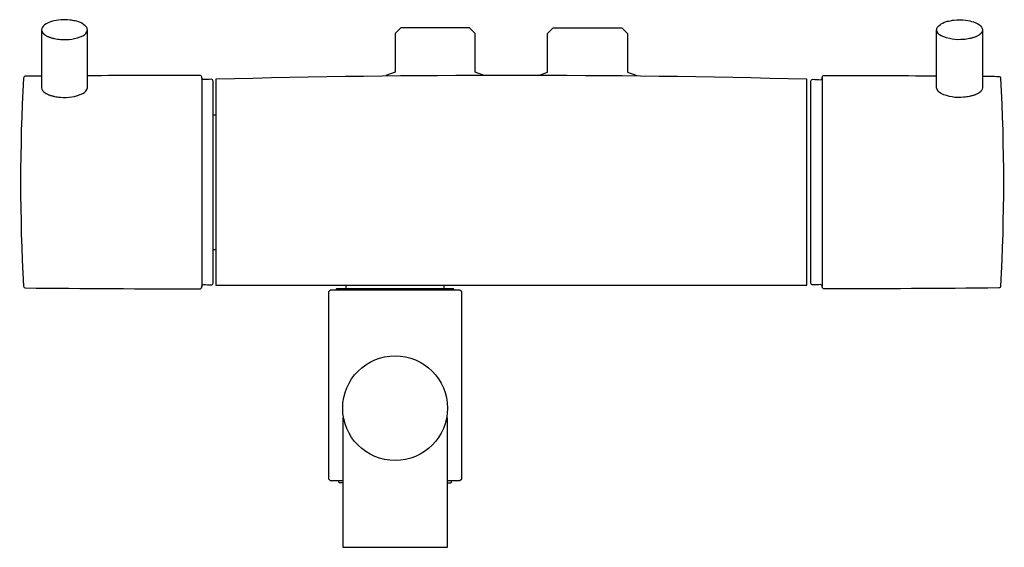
# Model space of a CAD drawing. Header units: millimetres. Extents: x -129 to 129, y -96 to 43.
import ezdxf

# ---------------------------------------------------------------- set-up
doc = ezdxf.new("R2010")
doc.units = ezdxf.units.MM
doc.header["$MEASUREMENT"] = 0
doc.layers.add('PLANNING', color=1, linetype='Continuous')

# ---------------------------------------------------------------- blocks, each defined once
blk = doc.blocks.new('96960000_f')
at = {"layer": 'PLANNING'}
for p, q in [((-81.25, 27.4), (-81.25, -27.35)), ((81.6, 27.38), (81.6, -27.37)), ((-78.25, 17.68), (-77.5, 17.68)), ((-78.25, -17.67), (-77.5, -17.67)), ((-43.4, -27), (-43.4, -28)), ((-17.6, -28), (-17.6, -27))]:
    blk.add_line(p, q, dxfattribs=at)
for points in [[(-120.92, 42.05, 0.082147), (-122.46, 41.28, 0.235577), (-123.25, 39.94), (-123.25, 24.77, 0.154289), (-123.01, 24.06), (-122.98, 24.02), (-122.95, 23.98), (-122.92, 23.94), (-122.88, 23.9), (-122.85, 23.86), (-122.81, 23.82), (-122.77, 23.78), (-122.73, 23.74), (-122.69, 23.7), (-122.65, 23.67), (-122.6, 23.63), (-122.55, 23.59), (-122.5, 23.55), (-122.45, 23.51), (-122.4, 23.47), (-122.35, 23.44), (-122.29, 23.4), (-122.23, 23.36), (-122.11, 23.29), (-121.99, 23.22), (-121.85, 23.15), (-121.72, 23.08), (-121.57, 23.01), (-121.42, 22.95), (-121.26, 22.89), (-121.1, 22.83), (-120.94, 22.77), (-120.77, 22.72), (-120.59, 22.67), (-120.42, 22.62), (-120.24, 22.57), (-120.05, 22.53), (-119.86, 22.49), (-119.48, 22.42), (-119.1, 22.36), (-118.71, 22.31), (-118.32, 22.28, 0.135884), (-112.45, 23.25, 0.267368), (-111.25, 24.77), (-111.25, 39.94, 0.154117), (-111.52, 40.75, 0.173444), (-114.42, 42.29, 0.032003), (-115.8, 42.52, 0.05436), (-118.9, 42.5, 0.04968), (-120.92, 42.05)], [(121.27, 42.04, -0.082147), (122.81, 41.27, -0.235577), (123.6, 39.93), (123.6, 24.76, -0.154289), (123.36, 24.05), (123.33, 24.01), (123.3, 23.97), (123.27, 23.93), (123.23, 23.89), (123.2, 23.85), (123.16, 23.81), (123.12, 23.77), (123.08, 23.73), (123.04, 23.69), (123, 23.65), (122.95, 23.61), (122.9, 23.57), (122.85, 23.54), (122.8, 23.5), (122.75, 23.46), (122.7, 23.42), (122.64, 23.38), (122.58, 23.35), (122.46, 23.27), (122.34, 23.2), (122.2, 23.13), (122.07, 23.07), (121.92, 23), (121.77, 22.94), (121.61, 22.87), (121.45, 22.82), (121.29, 22.76), (121.12, 22.71), (120.94, 22.65), (120.77, 22.61), (120.59, 22.56), (120.4, 22.52), (120.21, 22.48), (119.83, 22.41), (119.45, 22.35), (119.06, 22.3), (118.67, 22.26, -0.135884), (112.8, 23.24, -0.267368), (111.6, 24.76), (111.6, 39.93, -0.154117), (111.87, 40.73, -0.173444), (114.77, 42.28, -0.032003), (116.15, 42.51, -0.05436), (119.25, 42.48, -0.04968), (121.27, 42.04)], [(-123.25, 39.94, 0.154289), (-123.01, 39.23), (-122.98, 39.19), (-122.95, 39.15), (-122.92, 39.11), (-122.88, 39.07), (-122.85, 39.03), (-122.81, 38.99), (-122.77, 38.96), (-122.73, 38.92), (-122.69, 38.88), (-122.65, 38.84), (-122.6, 38.8), (-122.55, 38.76), (-122.5, 38.72), (-122.45, 38.68), (-122.4, 38.65), (-122.35, 38.61), (-122.29, 38.57), (-122.23, 38.53), (-122.11, 38.46), (-121.99, 38.39), (-121.85, 38.32), (-121.72, 38.25), (-121.57, 38.19), (-121.42, 38.12), (-121.26, 38.06), (-121.1, 38), (-120.94, 37.94), (-120.77, 37.89), (-120.59, 37.84), (-120.42, 37.79), (-120.24, 37.75), (-120.05, 37.7), (-119.86, 37.66), (-119.48, 37.59), (-119.1, 37.53), (-118.71, 37.49), (-118.32, 37.45, 0.135884), (-112.45, 38.42, 0.267368), (-111.25, 39.94)], [(123.6, 39.93, -0.154289), (123.36, 39.22), (123.33, 39.18), (123.3, 39.14), (123.27, 39.1), (123.23, 39.06), (123.2, 39.02), (123.16, 38.98), (123.12, 38.94), (123.08, 38.9), (123.04, 38.86), (123, 38.82), (122.95, 38.78), (122.9, 38.75), (122.85, 38.71), (122.8, 38.67), (122.75, 38.63), (122.7, 38.59), (122.64, 38.56), (122.58, 38.52), (122.46, 38.45), (122.34, 38.37), (122.2, 38.31), (122.07, 38.24), (121.92, 38.17), (121.77, 38.11), (121.61, 38.05), (121.45, 37.99), (121.29, 37.93), (121.12, 37.88), (120.94, 37.83), (120.77, 37.78), (120.59, 37.73), (120.4, 37.69), (120.21, 37.65), (119.83, 37.58), (119.45, 37.52), (119.06, 37.47), (118.67, 37.44, -0.135884), (112.8, 38.41, -0.267368), (111.6, 39.93)], [(-123.25, 27.81, -0.002777), (-127.53, 27.77, 0.397303), (-128.03, 27.3, 0.026803), (-128.03, -27.27, 0.39557), (-127.53, -27.74, 0.002591), (-81.75, -27.99, 0.409938), (-81.25, -27.49), (-81.25, -27.35, -0.420132), (-80.72, -26.87, 0.001577), (-78.76, -26.96, 0.420892), (-78.25, -26.46), (-78.25, 26.49, 0.420928), (-78.76, 26.99, 0.001574), (-80.72, 26.9, -0.429305), (-81.25, 27.4), (-81.25, 27.51, 0.414351), (-81.75, 28.01, 0.001687), (-111.25, 27.91)], [(77.5, -27), (77.5, 27, 0.012904), (-77.5, 27), (-77.5, -27), (77.5, -27)], [(123.6, 27.8, 0.002777), (127.88, 27.76, -0.397303), (128.38, 27.28, -0.026803), (128.38, -27.28, -0.39557), (127.88, -27.76, -0.002591), (82.1, -28, -0.409938), (81.6, -27.5), (81.6, -27.37, 0.420132), (81.07, -26.88, -0.001577), (79.11, -26.98, -0.420892), (78.6, -26.48), (78.6, 26.48, -0.420928), (79.11, 26.98, -0.001574), (81.07, 26.88, 0.429305), (81.6, 27.38), (81.6, 27.5, -0.414351), (82.1, 28, -0.001687), (111.6, 27.9)], [(-15, -28.3), (-15, -28.2, 0.413848), (-15.2, -28), (-45.8, -28, 0.41458), (-46, -28.2), (-46, -28.3)]]:
    blk.add_lwpolyline(points, format="xyb", dxfattribs=at)
for points in [[(-7.1, 27.99), (-7.1, 28), (-7.1, 28), (-7.1, 28), (-9.52, 28.88), (-9.52, 39), (-11.02, 40.5), (-28.98, 40.5), (-30.48, 39), (-30.48, 28.88), (-32.9, 28), (-32.9, 27.82)], [(7.1, 27.99), (7.1, 28), (7.1, 28), (7.1, 28), (9.52, 28.88), (9.52, 39), (11.02, 40.5), (28.98, 40.5), (30.48, 39), (30.48, 28.88), (32.9, 28), (32.9, 27.82)], [(-16.75, -78.3), (-13.5, -78.3), (-13, -77.8), (-13, -28.8), (-13.5, -28.3), (-47.5, -28.3), (-48, -28.8), (-48, -77.8), (-47.5, -78.3), (-44.25, -78.3)], [(-44.02, -61.8), (-44.25, -61.8), (-44.25, -95.8), (-16.75, -95.8), (-16.75, -61.8), (-16.98, -61.8)], [(-44.25, -78.9), (-45.1, -78.9), (-45.3, -78.7), (-45.3, -78.3)], [(-16.75, -78.9), (-15.9, -78.9), (-15.7, -78.7), (-15.7, -78.3)]]:
    blk.add_lwpolyline(points, dxfattribs=at)
blk.add_circle((-30.5, -59.3), 13.75, dxfattribs=at)
blk.add_arc((-13.04, -26.47), 2.33, 269.4313, 271.0111, dxfattribs=at)

msp = doc.modelspace()

# ---------------------------------------------------------------- block references
msp.add_blockref('96960000_f', (0, 0))

doc.saveas('drawing.dxf')
